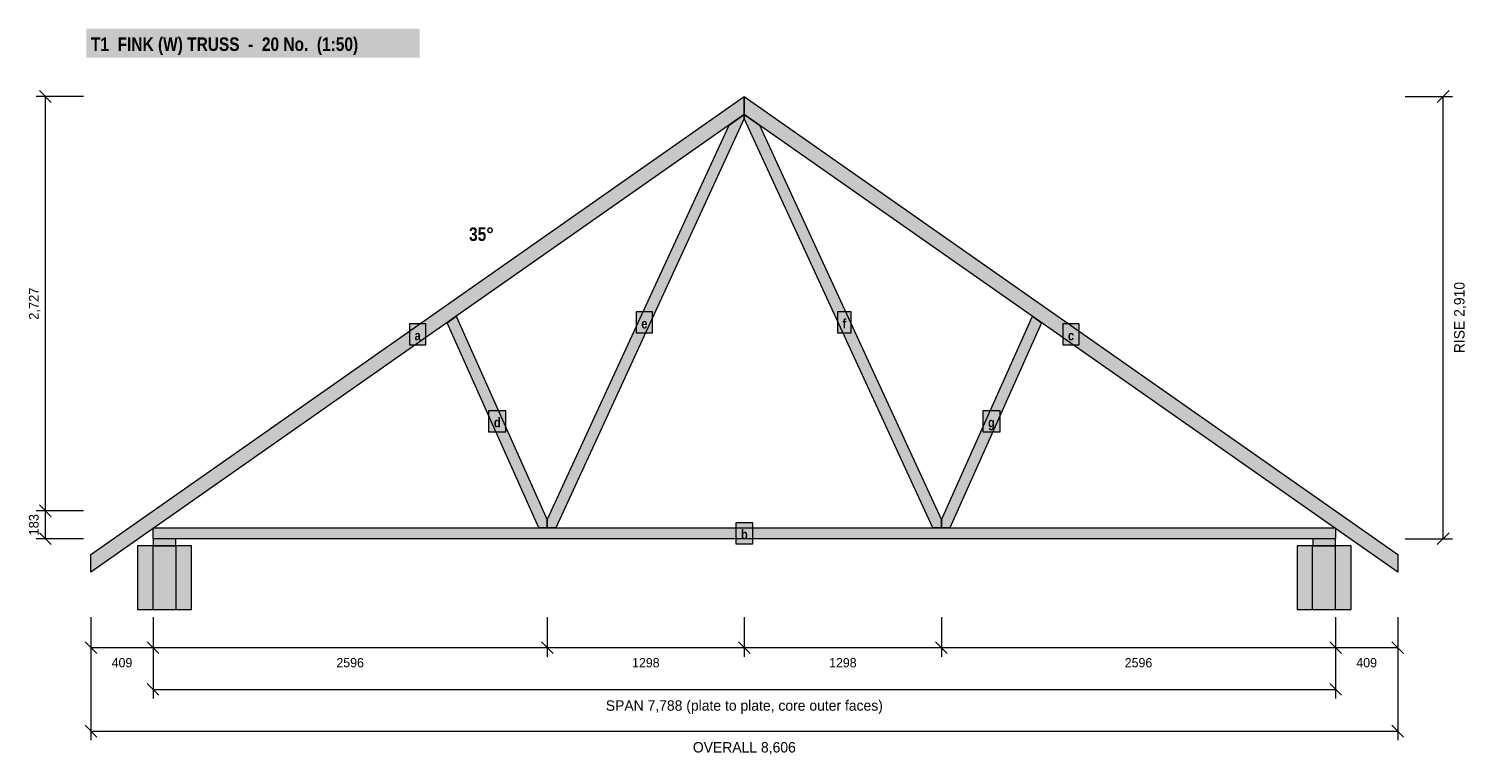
# Model space of a CAD drawing. Header units: millimetres. Extents: x -717 to 8757, y 3651 to 8431.
import ezdxf
from ezdxf.enums import TextEntityAlignment as Align

# ---------------------------------------------------------------- set-up
doc = ezdxf.new("R2010")
doc.units = ezdxf.units.MM
doc.linetypes.add('DASHED', pattern=[1.524, 1.27, -0.254])
for name, color, linetype in [('FILL-LIGHT', 7, 'Continuous'), ('FILL-TIMBER', 7, 'Continuous'), ('FILL-WHITE', 7, 'Continuous'), ('LINE-C_6B451A', 7, 'Continuous'), ('LINE-C_B27326', 7, 'Continuous'), ('LINE-GREY', 7, 'Continuous'), ('LINE-GREY-DASH', 7, 'DASHED'), ('LINE-INK', 7, 'Continuous'), ('TEXT-C_6B451A', 7, 'Continuous'), ('TEXT-INK', 7, 'Continuous')]:
    doc.layers.add(name, color=color, linetype=linetype)
doc.styles.add('OpenSansCondensed-Bold', font='OpenSansCondensed-Bold.ttf')

msp = doc.modelspace()

# ---------------------------------------------------------------- hatches: boundary and pattern name
at = {"layer": 'FILL-LIGHT', "true_color": 0xdedee0}
h = msp.add_hatch(color=256, dxfattribs=at)
h.dxf.hatch_style = 1
h.paths.add_polyline_path([(355.6, 4609.2), (355.6, 5029.2), (0, 5029.2), (0, 4609.2)])
h = msp.add_hatch(color=256, dxfattribs=at)
h.dxf.hatch_style = 1
h.paths.add_polyline_path([(7991.5, 4609.2), (7991.5, 5029.2), (7635.9, 5029.2), (7635.9, 4609.2)])
at = {"layer": 'FILL-TIMBER', "true_color": 0xeddbb8}
h = msp.add_hatch(color=256, dxfattribs=at)
h.dxf.hatch_style = 1
h.paths.add_polyline_path([(-307, 4854.6), (-307, 4973), (3995.7, 7985.8), (3995.8, 7985.8), (3995.8, 7867.4)])
h = msp.add_hatch(color=256, dxfattribs=at)
h.dxf.hatch_style = 1
h.paths.add_polyline_path([(8298.5, 4854.6), (3995.7, 7867.4), (3995.7, 7985.8), (3995.8, 7985.8), (8298.5, 4973)])
h = msp.add_hatch(color=256, dxfattribs=at)
h.dxf.hatch_style = 1
h.paths.add_polyline_path([(2697.9, 5148), (2698.2, 5199.1), (3896.9, 7798.2), (3995.7, 7867.4), (3995.7, 7840.6), (2753.9, 5148)])
h = msp.add_hatch(color=256, dxfattribs=at)
h.dxf.hatch_style = 1
h.paths.add_polyline_path([(5237.6, 5148), (3995.7, 7840.6), (3995.7, 7867.4), (4094.6, 7798.2), (5293.3, 5199.1), (5293.6, 5148)])
h = msp.add_hatch(color=256, dxfattribs=at)
h.dxf.hatch_style = 1
h.paths.add_polyline_path([(2642.2, 5148), (2038.8, 6497.1), (2098.9, 6539.2), (2698.2, 5199.1), (2697.9, 5148)])
h = msp.add_hatch(color=256, dxfattribs=at)
h.dxf.hatch_style = 1
h.paths.add_polyline_path([(5293.6, 5148), (5293.3, 5199.1), (5892.6, 6539.2), (5952.7, 6497.1), (5349.3, 5148)])
h = msp.add_hatch(color=256, dxfattribs=at)
h.dxf.hatch_style = 1
h.paths.add_polyline_path([(101.6, 5076), (101.6, 5148), (7889.9, 5148), (7889.9, 5076)])
at = {"layer": 'FILL-TIMBER', "true_color": 0xf2e0b2}
h = msp.add_hatch(color=256, dxfattribs=at)
h.dxf.hatch_style = 1
h.paths.add_polyline_path([(251.6, 5029.2), (251.6, 5076), (101.6, 5076), (101.6, 5029.2)])
h = msp.add_hatch(color=256, dxfattribs=at)
h.dxf.hatch_style = 1
h.paths.add_polyline_path([(7889.9, 5029.2), (7889.9, 5076), (7739.9, 5076), (7739.9, 5029.2)])
at = {"layer": 'FILL-WHITE', "true_color": 0xffffff}
h = msp.add_hatch(color=256, dxfattribs=at)
h.dxf.hatch_style = 1
h.paths.add_polyline_path([(-337, 8240.8), (1856.6, 8240.8), (1856.6, 8431.3), (-337, 8431.3)])
h = msp.add_hatch(color=256, dxfattribs=at)
h.dxf.hatch_style = 1
h.paths.add_polyline_path([(3282.7, 6429.5), (3391.7, 6429.5), (3391.7, 6567.7), (3282.7, 6567.7)])
h = msp.add_hatch(color=256, dxfattribs=at)
h.dxf.hatch_style = 1
h.paths.add_polyline_path([(4609.6, 6429.5), (4699, 6429.5), (4699, 6567.7), (4609.6, 6567.7)])
h = msp.add_hatch(color=256, dxfattribs=at)
h.dxf.hatch_style = 1
h.paths.add_polyline_path([(1789.9, 6351.1), (1898.9, 6351.1), (1898.9, 6489.3), (1789.9, 6489.3)])
h = msp.add_hatch(color=256, dxfattribs=at)
h.dxf.hatch_style = 1
h.paths.add_polyline_path([(6092.6, 6351.1), (6201.6, 6351.1), (6201.6, 6489.3), (6092.6, 6489.3)])
h = msp.add_hatch(color=256, dxfattribs=at)
h.dxf.hatch_style = 1
h.paths.add_polyline_path([(2311.6, 5779), (2425.5, 5779), (2425.5, 5917.2), (2311.6, 5917.2)])
h = msp.add_hatch(color=256, dxfattribs=at)
h.dxf.hatch_style = 1
h.paths.add_polyline_path([(5566, 5779), (5679.9, 5779), (5679.9, 5917.2), (5566, 5917.2)])
h = msp.add_hatch(color=256, dxfattribs=at)
h.dxf.hatch_style = 1
h.paths.add_polyline_path([(3938.8, 5042.9), (4052.7, 5042.9), (4052.7, 5181.1), (3938.8, 5181.1)])

# ---------------------------------------------------------------- linework, layer by layer
at = {"layer": 'LINE-C_6B451A', "lineweight": 5}
for points in [[(-307, 4854.6), (-307, 4973), (3995.7, 7985.8), (3995.8, 7985.8), (3995.8, 7867.4)], [(8298.5, 4854.6), (3995.7, 7867.4), (3995.7, 7985.8), (3995.8, 7985.8), (8298.5, 4973)], [(2697.9, 5148), (2698.2, 5199.1), (3896.9, 7798.2), (3995.7, 7867.4), (3995.7, 7840.6), (2753.9, 5148)], [(5237.6, 5148), (3995.7, 7840.6), (3995.7, 7867.4), (4094.6, 7798.2), (5293.3, 5199.1), (5293.6, 5148)], [(2642.2, 5148), (2038.8, 6497.1), (2098.9, 6539.2), (2698.2, 5199.1), (2697.9, 5148)], [(3282.7, 6429.5), (3391.7, 6429.5), (3391.7, 6567.7), (3282.7, 6567.7)], [(4609.6, 6429.5), (4699, 6429.5), (4699, 6567.7), (4609.6, 6567.7)], [(5293.6, 5148), (5293.3, 5199.1), (5892.6, 6539.2), (5952.7, 6497.1), (5349.3, 5148)], [(1789.9, 6351.1), (1898.9, 6351.1), (1898.9, 6489.3), (1789.9, 6489.3)], [(6092.6, 6351.1), (6201.6, 6351.1), (6201.6, 6489.3), (6092.6, 6489.3)], [(2311.6, 5779), (2425.5, 5779), (2425.5, 5917.2), (2311.6, 5917.2)], [(5566, 5779), (5679.9, 5779), (5679.9, 5917.2), (5566, 5917.2)], [(101.6, 5076), (101.6, 5148), (7889.9, 5148), (7889.9, 5076)], [(3938.8, 5042.9), (4052.7, 5042.9), (4052.7, 5181.1), (3938.8, 5181.1)]]:
    msp.add_lwpolyline(points, close=True, dxfattribs=at)
at = {"layer": 'LINE-C_B27326', "lineweight": 5}
for points in [[(251.6, 5029.2), (251.6, 5076), (101.6, 5076), (101.6, 5029.2)], [(7889.9, 5029.2), (7889.9, 5076), (7739.9, 5076), (7739.9, 5029.2)]]:
    msp.add_lwpolyline(points, close=True, dxfattribs=at)
at = {"layer": 'LINE-GREY', "lineweight": 5}
for points in [[(355.6, 4609.2), (355.6, 5029.2), (0, 5029.2), (0, 4609.2)], [(7991.5, 4609.2), (7991.5, 5029.2), (7635.9, 5029.2), (7635.9, 4609.2)]]:
    msp.add_lwpolyline(points, close=True, dxfattribs=at)
at = {"layer": 'LINE-GREY-DASH', "lineweight": 5}
for p, q in [((101.6, 4609.2), (101.6, 5029.2)), ((254, 4609.2), (254, 5029.2)), ((7737.5, 4609.2), (7737.5, 5029.2)), ((7889.9, 4609.2), (7889.9, 5029.2))]:
    msp.add_line(p, q, dxfattribs=at)
at = {"layer": 'LINE-INK', "lineweight": 5}
for p, q in [((-357, 7985.8), (-667, 7985.8)), ((-568.1, 7946.9), (-645.9, 8024.7)), ((-607, 5076), (-607, 7985.8)), ((8348.5, 7985.8), (8658.5, 7985.8)), ((8559.6, 7946.9), (8637.4, 8024.7)), ((8598.5, 5076), (8598.5, 7985.8)), ((-357, 5259.2), (-667, 5259.2)), ((-568.1, 5220.3), (-645.9, 5298.1)), ((-357, 5076), (-667, 5076)), ((-568.1, 5037.1), (-645.9, 5114.9)), ((8348.5, 5076), (8658.5, 5076)), ((8559.6, 5037.1), (8637.4, 5114.9)), ((-307, 4559.2), (-307, 4299.2)), ((-307, 4559.2), (-307, 3749.2)), ((101.6, 4559.2), (101.6, 4299.2)), ((101.6, 4559.2), (101.6, 4024.2)), ((2698.1, 4559.2), (2698.1, 4299.2)), ((3995.8, 4559.2), (3995.8, 4299.2)), ((5293.5, 4559.2), (5293.5, 4299.2)), ((7889.9, 4559.2), (7889.9, 4299.2)), ((7889.9, 4559.2), (7889.9, 4024.2)), ((8298.5, 4559.2), (8298.5, 4299.2)), ((8298.5, 4559.2), (8298.5, 3749.2)), ((-345.9, 4398.1), (-268.1, 4320.3)), ((-307, 4359.2), (8298.5, 4359.2)), ((62.7, 4398.1), (140.5, 4320.3)), ((2659.2, 4398.1), (2737, 4320.3)), ((3956.9, 4398.1), (4034.7, 4320.3)), ((5254.6, 4398.1), (5332.4, 4320.3)), ((7851, 4398.1), (7928.8, 4320.3)), ((8259.6, 4398.1), (8337.4, 4320.3)), ((62.7, 4123.1), (140.5, 4045.3)), ((101.6, 4084.2), (7889.9, 4084.2)), ((7851, 4123.1), (7928.8, 4045.3)), ((-345.9, 3848.1), (-268.1, 3770.3)), ((-307, 3809.2), (8298.5, 3809.2)), ((8259.6, 3848.1), (8337.4, 3770.3))]:
    msp.add_line(p, q, dxfattribs=at)

# ---------------------------------------------------------------- texts
at = {"layer": 'TEXT-C_6B451A', "style": 'OpenSansCondensed-Bold'}
msp.add_text('T1  FINK (W) TRUSS  -  20 No.  (1:50)', height=88.9, dxfattribs=at).set_placement((-307, 8285.8))
msp.add_text('35°', height=88.9, dxfattribs=at).set_placement((2345.8, 7035.5), align=Align.RIGHT)
for s, p in [('e', (3337.2, 6459.5)), ('f', (4654.3, 6459.5)), ('a', (1844.4, 6381.1)), ('c', (6147.1, 6381.1)), ('d', (2368.5, 5809)), ('g', (5623, 5809)), ('b', (3995.8, 5072.9))]:
    msp.add_text(s, height=63.5, dxfattribs=at).set_placement(p, align=Align.CENTER)
at = {"layer": 'TEXT-INK'}
for s, height, p in [('2,727', 63.5, (-652, 6622.5)), ('RISE 2,910', 68.58, (8738.8, 6530.9)), ('183', 63.5, (-652, 5167.6))]:
    msp.add_text(s, height=height, rotation=90, dxfattribs=at).set_placement(p, align=Align.CENTER)
for s, height, p in [('409', 60.96, (-102.7, 4229.5)), ('2596', 60.96, (1399.8, 4229.5)), ('1298', 60.96, (3347, 4229.5)), ('1298', 60.96, (4644.6, 4229.5)), ('2596', 60.96, (6591.7, 4229.5)), ('409', 60.96, (8094.2, 4229.5)), ('SPAN 7,788 (plate to plate, core outer faces)', 68.58, (3995.8, 3943.9)), ('OVERALL 8,606', 68.58, (3995.8, 3668.9))]:
    msp.add_text(s, height=height, dxfattribs=at).set_placement(p, align=Align.CENTER)

doc.saveas('drawing.dxf')
